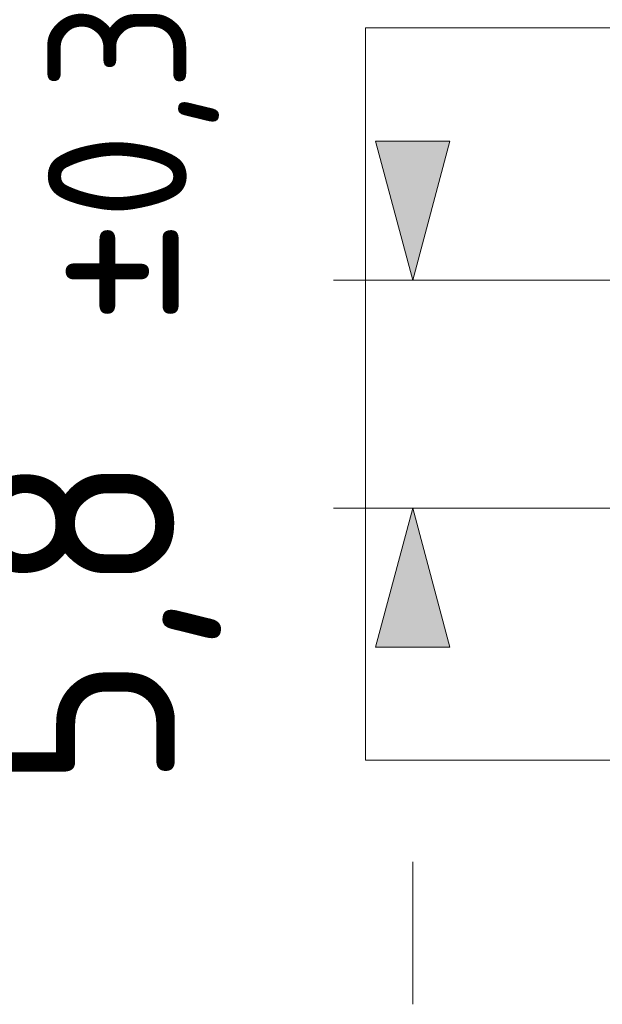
# Model space of a CAD drawing. Header units: inches. Extents: x 513 to 854, y 267 to 501.
# Tile 58 of 214: x 514 to 529, y 389 to 414. Entities that reach past the tile are written whole.
import ezdxf

# ---------------------------------------------------------------- set-up
doc = ezdxf.new("R2010")
doc.units = ezdxf.units.IN
doc.header["$MEASUREMENT"] = 0
doc.layers.add('1', color=7, linetype='Continuous')

# ---------------------------------------------------------------- blocks, each defined once
blk = doc.blocks.new('block 10')
at = {"layer": '1', "color": 8, "lineweight": 18, "true_color": 0x808080}
blk.add_lwpolyline([(522.61, 395.533), (522.61, 413.983)], dxfattribs=at)
blk = doc.blocks.new('block 11')
at = {"layer": '1', "color": 8, "lineweight": 18, "true_color": 0x808080}
blk.add_lwpolyline([(810.31, 413.983), (522.61, 413.983)], dxfattribs=at)
blk = doc.blocks.new('block 13')
at = {"layer": '1', "color": 8, "lineweight": 18, "true_color": 0x808080}
blk.add_lwpolyline([(522.61, 395.533), (810.31, 395.533)], dxfattribs=at)
blk = doc.blocks.new('block 7165')
at = {"layer": '1', "color": 35, "true_color": 0x99724c, "insert": (518.971, 394.817), "char_height": 5, "attachment_point": 7, "rotation": 90}
blk.add_mtext('\\fDINPro|b0|i0|c0|p34;\\W0.9682;5,8', dxfattribs=at)
blk = doc.blocks.new('block 7166')
at = {"layer": '1', "color": 35, "true_color": 0x99724c, "insert": (518.58, 406.5), "char_height": 4.248, "attachment_point": 7, "rotation": 90}
blk.add_mtext('\\fDINPro|b0|i0|c0|p34;\\W0.9682;±', dxfattribs=at)
blk = doc.blocks.new('block 7167')
at = {"layer": '1', "color": 35, "true_color": 0x99724c, "insert": (518.921, 407.146), "char_height": 3.5, "attachment_point": 7, "rotation": 90}
blk.add_mtext('\\fDINPro|b0|i0|c0|p34;\\W0.9483; 0,3', dxfattribs=at)
blk = doc.blocks.new('block 7168')
at = {"layer": '1', "color": 35, "lineweight": 13, "true_color": 0x99724c}
blk.add_lwpolyline([(528.96, 401.883), (521.805, 401.883)], dxfattribs=at)
blk = doc.blocks.new('block 7169')
at = {"layer": '1', "color": 35, "lineweight": 13, "true_color": 0x99724c}
blk.add_lwpolyline([(568.466, 407.633), (521.805, 407.633)], dxfattribs=at)
blk = doc.blocks.new('block 7170')
at = {"layer": '1', "color": 35, "lineweight": 13, "true_color": 0x99724c}
blk.add_lwpolyline([(523.805, 392.976), (523.805, 389.383)], dxfattribs=at)
blk = doc.blocks.new('block 7171')
at = {"layer": '1', "lineweight": 0}
blk.add_lwpolyline([(524.743, 398.383), (522.867, 398.383), (523.805, 401.883), (524.743, 398.383)], dxfattribs=at)
blk = doc.blocks.new('block 7172')
at = {"layer": '1', "lineweight": 0}
blk.add_lwpolyline([(524.743, 398.383), (522.867, 398.383), (523.805, 401.883), (524.743, 398.383)], dxfattribs=at)
blk = doc.blocks.new('block 7173')
at = {"layer": '1', "true_color": 0x99724c}
h = blk.add_hatch(color=35, dxfattribs=at)
h.dxf.hatch_style = 2
h.paths.add_polyline_path([(524.743, 398.383), (522.867, 398.383), (523.805, 401.883)])
at = {"layer": '1', "lineweight": 0}
blk.add_lwpolyline([(524.743, 398.383), (522.867, 398.383), (523.805, 401.883), (524.743, 398.383), (524.743, 398.383)], dxfattribs=at)
blk = doc.blocks.new('block 7174')
at = {"layer": '1', "lineweight": 0}
blk.add_lwpolyline([(522.867, 411.133), (524.743, 411.133), (523.805, 407.633), (522.867, 411.133)], dxfattribs=at)
blk = doc.blocks.new('block 7175')
at = {"layer": '1', "lineweight": 0}
blk.add_lwpolyline([(522.867, 411.133), (524.743, 411.133), (523.805, 407.633), (522.867, 411.133)], dxfattribs=at)
blk = doc.blocks.new('block 7176')
at = {"layer": '1', "true_color": 0x99724c}
h = blk.add_hatch(color=35, dxfattribs=at)
h.dxf.hatch_style = 2
h.paths.add_polyline_path([(522.867, 411.133), (524.743, 411.133), (523.805, 407.633)])
at = {"layer": '1', "lineweight": 0}
blk.add_lwpolyline([(522.867, 411.133), (524.743, 411.133), (523.805, 407.633), (522.867, 411.133), (522.867, 411.133)], dxfattribs=at)

msp = doc.modelspace()

# ---------------------------------------------------------------- block references
at = {"layer": '1'}
for name in ['block 7167', 'block 10', 'block 11', 'block 7166', 'block 7174', 'block 7175', 'block 7176', 'block 7169', 'block 7165', 'block 7168', 'block 7171', 'block 7172', 'block 7173', 'block 13', 'block 7170']:
    msp.add_blockref(name, (0, 0), dxfattribs=at)

doc.saveas('drawing.dxf')
